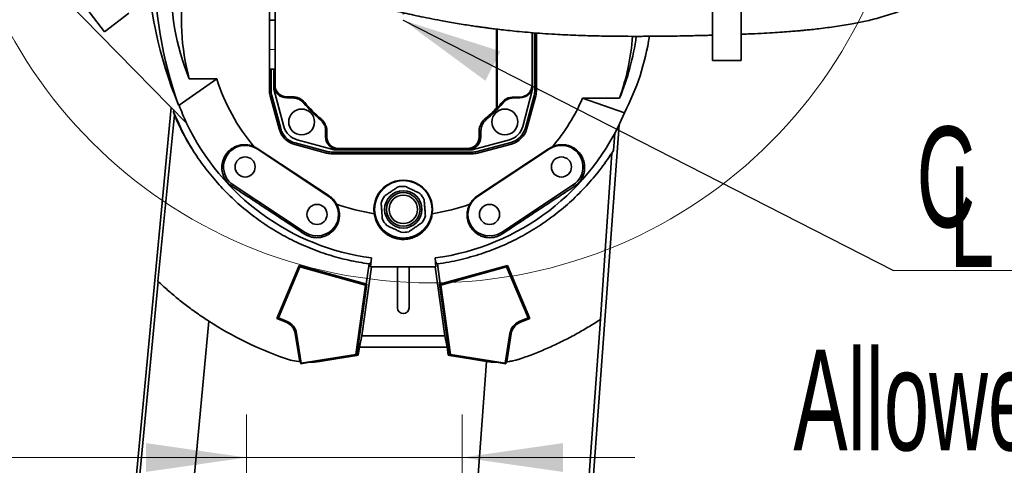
# Model space of a CAD drawing. Header units: millimetres. Extents: x 0 to 12429, y 0 to 8400.
# Tile 23 of 133: x 2187 to 2872, y 4745 to 5055. Entities that reach past the tile are written whole.
import ezdxf

# ---------------------------------------------------------------- set-up
doc = ezdxf.new("R2010")
doc.units = ezdxf.units.MM
doc.header["$LTSCALE"] = 20
doc.header["$PDSIZE"] = -1
doc.styles.add('SLDTEXTSTYLE0', font='TXT', dxfattribs={"width": 0.605})
doc.dimstyles.new('SLDDIMSTYLE2', dxfattribs={"dimtxt": 70, "dimasz": 70, "dimexe": 0, "dimexo": 0.0625, "dimgap": 17.5, "dimtad": 1, "dimdec": 1, "dimrnd": 1e-09, "dimzin": 12, "dimdsep": 46, "dimtxsty": 'SLDTEXTSTYLE0', "dimsah": 1, "dimcen": 0.09, "dimadec": 0, "dimazin": 3, "dimtfac": 1, "dimtmove": 0, "dimatfit": 0, "dimfxl": 1, "dimfrac": 2, "dimtolj": 1, "dimtzin": 12, "dimarcsym": 0})
doc.dimstyles.new('SLDDIMSTYLE3', dxfattribs={"dimtxt": 70, "dimasz": 70, "dimexe": 0, "dimexo": 0.0625, "dimgap": 17.5, "dimtad": 1, "dimdec": 1, "dimrnd": 1e-09, "dimzin": 12, "dimdsep": 46, "dimtxsty": 'SLDTEXTSTYLE0', "dimsah": 1, "dimcen": 0.09, "dimadec": 0, "dimazin": 3, "dimtfac": 1, "dimtofl": 0, "dimtmove": 0, "dimatfit": 3, "dimfxl": 1, "dimfrac": 2, "dimtolj": 1, "dimtzin": 12, "dimarcsym": 0})
doc.dimstyles.new('SLDDIMSTYLE5', dxfattribs={"dimtxt": 0.18, "dimasz": 70, "dimexe": 0, "dimexo": 0.0625, "dimgap": 0, "dimtad": 0, "dimtih": 1, "dimtoh": 1, "dimdec": 0, "dimrnd": 1e-09, "dimzin": 0, "dimdsep": 46, "dimtxsty": 'Standard', "dimsah": 1, "dimcen": 0.09, "dimadec": 0, "dimazin": 0, "dimtfac": 70, "dimtdec": 0, "dimtofl": 0, "dimtmove": 0, "dimatfit": 3, "dimfxl": 1, "dimfrac": 2, "dimtolj": 1, "dimtzin": 0, "dimarcsym": 0})

# ---------------------------------------------------------------- blocks, each defined once
blk = doc.blocks.new('_D_43')
at = {"color": 7, "linetype": 'Continuous', "lineweight": 0}
for p, q in [((1800.93, 5537.01), (1800.93, 5716.49)), ((2453.43, 5058.58), (2453.43, 5716.49)), ((2453.43, 5686.49), (1800.93, 5686.49))]:
    blk.add_line(p, q, dxfattribs=at)
at = {"color": 7, "linetype": 'Continuous', "lineweight": 18}
for points in [[(1800.93, 5686.49), (1870.93, 5676.49), (1870.93, 5696.49)], [(2453.43, 5686.49), (2383.43, 5696.49), (2383.43, 5676.49)]]:
    blk.add_solid(points, dxfattribs=at)
at = {"color": 7, "linetype": 'Continuous', "lineweight": 18, "insert": (2006.86, 5776.72), "char_height": 70, "attachment_point": 1, "style": 'SLDTEXTSTYLE0'}
blk.add_mtext('652,5', dxfattribs=at)
blk = doc.blocks.new('_D_45')
at = {"color": 7, "linetype": 'Continuous', "lineweight": 0}
for p, q in [((2344.43, 4323.58), (2344.43, 4780.53)), ((2494.43, 4323.58), (2494.43, 4780.53)), ((2344.43, 4750.53), (1943.84, 4750.53)), ((2344.43, 4750.53), (2494.43, 4750.53)), ((2494.43, 4750.53), (2614.43, 4750.53))]:
    blk.add_line(p, q, dxfattribs=at)
at = {"color": 7, "linetype": 'Continuous', "lineweight": 18}
for centre, start, end in [((2063.95, 4804.24), 153.43495, 206.56505), ((2009.51, 4804.24), 333.43495, 26.56505)]:
    blk.add_arc(centre, 120.11, start, end, dxfattribs=at)
for points in [[(2344.43, 4750.53), (2274.43, 4760.53), (2274.43, 4740.53)], [(2494.43, 4750.53), (2564.43, 4740.53), (2564.43, 4760.53)]]:
    blk.add_solid(points, dxfattribs=at)
at = {"color": 7, "linetype": 'Continuous', "lineweight": 18, "insert": (1956.52, 4840.76), "char_height": 70, "attachment_point": 1, "style": 'SLDTEXTSTYLE0'}
blk.add_mtext('150', dxfattribs=at)
blk = doc.blocks.new('SW_NOTE_0_10')
at = {"color": 0, "linetype": 'Continuous', "lineweight": 0, "insert": (1.46, 452.15), "char_height": 70, "attachment_point": 1, "style": 'SLDTEXTSTYLE0'}
blk.add_mtext('Allowed positions for', dxfattribs=at)
blk = doc.blocks.new('SW_SYMBOL_MOD_CL')
at = {"color": 0, "linetype": 'Continuous', "lineweight": 0, "char_height": 15515, "attachment_point": 5, "style": 'SLDTEXTSTYLE0'}
for s, insert in [('C', (8000, 12000)), ('L', (12000, 6000))]:
    blk.add_mtext(s, dxfattribs=dict(at, insert=insert))
blk = doc.blocks.new('SW_NOTE_0_11')
at = {"color": 0, "linetype": 'Continuous', "lineweight": 0}
for p, q in [((0, 0), (331.11, 0)), ((331.11, 0), (0, 0)), ((0, 0), (331.11, 0)), ((331.11, 0), (0, 0)), ((0, 0), (331.11, 0)), ((331.11, 0), (0, 0))]:
    blk.add_line(p, q, dxfattribs=at)
at = {"color": 0, "linetype": 'Continuous', "lineweight": 0, "xscale": 0.004511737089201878, "yscale": 0.004511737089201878, "zscale": 0.004511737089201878}
blk.add_blockref('SW_SYMBOL_MOD_CL', (0.34, 10.46), dxfattribs=at)
at = {"color": 0, "linetype": 'Continuous', "lineweight": 0, "insert": (117.4, 90.58), "char_height": 70, "attachment_point": 1, "style": 'SLDTEXTSTYLE0'}
blk.add_mtext('Axis 3', dxfattribs=at)

msp = doc.modelspace()

# ---------------------------------------------------------------- linework, layer by layer
at = {"color": 7, "linetype": 'Continuous', "lineweight": 35}
for p, q in [((2360.347213, 5006.054561), (2360.347213, 5092.075696)), ((2364.22976, 5009.382707), (2364.22976, 5090.213968)), ((2668.426827, 5094.579774), (2668.426827, 5026.579774)), ((2688.426827, 5026.579774), (2688.426827, 5094.579774)), ((2302.735134, 4983.117997), (2218.661056, 5068.6724)), ((2360.426827, 5054.579774), (2360.426827, 5074.801229)), ((2245.612214, 5046.637073), (2232.698434, 5063.466639)), ((2262.44178, 5059.550853), (2245.612214, 5046.637073)), ((2360.426827, 5054.579774), (2364.22324, 5054.579774)), ((2360.426827, 5034.358318), (2360.426827, 5054.579774)), ((2518.22976, 5048.423583), (2518.22976, 4993.582707)), ((2518.623894, 5048.37648), (2518.623894, 4993.70729)), ((2518.676259, 5048.370221), (2518.676259, 4993.686648)), ((2543.102623, 5045.929676), (2543.102623, 5009.902607)), ((2543.426827, 5009.579774), (2543.426827, 5045.905027)), ((2544.927951, 5006.054561), (2544.927951, 5045.790899)), ((2546.080922, 5045.70324), (2546.080922, 5006.054561)), ((2360.426827, 5020.579774), (2360.426827, 5034.358318)), ((2360.426827, 5020.579774), (2363.775928, 5020.579774)), ((2361.500184, 5020.579774), (2361.500184, 5006.054561)), ((2363.426827, 5020.579774), (2363.426827, 5009.579774)), ((2668.426827, 5026.579774), (2688.426827, 5026.579774)), ((2297.433968, 4995.579774), (2323.644382, 5013.928611)), ((2304.570385, 5013.928611), (2323.644382, 5013.928611)), ((2363.426827, 5009.579774), (2363.426827, 5009.578403)), ((2363.426827, 5009.578403), (2363.426827, 5006.579774)), ((2543.426827, 5009.578403), (2543.426827, 5009.579774)), ((2543.426827, 5006.579774), (2543.426827, 5009.578403)), ((2367.038881, 4979.057834), (2360.870826, 5002.077326)), ((2361.984511, 5002.375737), (2368.152565, 4979.356245)), ((2363.426827, 5006.579774), (2370.359891, 4980.705226)), ((2376.392269, 5001.382707), (2372.22976, 5001.382707)), ((2372.425456, 5000.579774), (2372.426827, 5000.579774)), ((2372.426827, 5000.579774), (2376.589336, 5000.579774)), ((2376.59005, 5000.579774), (2376.589336, 5000.579774)), ((2533.944132, 5001.06384), (2530.004147, 5001.132612)), ((2530.264318, 5000.579774), (2530.263604, 5000.579774)), ((2530.264318, 5000.579774), (2534.426827, 5000.579774)), ((2534.426827, 5000.579774), (2534.428198, 5000.579774)), ((2536.493763, 4980.705226), (2543.426827, 5006.579774)), ((2538.365493, 4979.691841), (2544.443625, 5002.375737)), ((2545.557309, 5002.077326), (2539.479178, 4979.39343)), ((2603.831904, 5000.493894), (2578.209509, 5000.493894)), ((2607.23624, 4990.101589), (2578.209509, 5000.493894)), ((2292.021297, 4994.020476), (2259.696566, 4651.579774)), ((2297.187276, 4995.579774), (2297.433968, 4995.579774)), ((2384.272674, 4996.980267), (2384.273085, 4996.979774)), ((2518.22976, 4993.582707), (2517.678036, 4993.003396)), ((2518.676259, 4993.686648), (2518.623894, 4993.70729)), ((2522.580569, 4996.979774), (2522.58098, 4996.980267)), ((2294.242114, 4988.762802), (2282.813966, 4873.025512)), ((2293.77036, 4992.240617), (2293.640214, 4990.922579)), ((2293.640214, 4990.922579), (2294.242114, 4988.762802)), ((2395.826827, 4985.426032), (2395.827321, 4985.425621)), ((2511.026334, 4985.425621), (2511.026827, 4985.426032)), ((2552.631545, 4286.99746), (2603.516779, 4981.862662)), ((2399.426827, 4977.742283), (2399.426827, 4977.742996)), ((2399.426827, 4977.742283), (2399.426827, 4973.579774)), ((2399.426827, 4973.579774), (2399.426827, 4973.578403)), ((2400.22976, 4973.382707), (2400.22976, 4977.545216)), ((2506.22976, 4977.545216), (2506.22976, 4973.382707)), ((2506.623894, 4974.381336), (2506.623894, 4978.120116)), ((2507.426827, 4977.742996), (2507.426827, 4977.742283)), ((2507.426827, 4973.579774), (2507.426827, 4977.742283)), ((2507.426827, 4973.578403), (2507.426827, 4973.579774)), ((2599.723824, 4964.129849), (2600.519812, 4975.97681)), ((2400.130352, 4962.236532), (2377.904888, 4968.191827)), ((2378.203298, 4969.305512), (2400.428763, 4963.350217)), ((2379.552279, 4971.512838), (2405.426827, 4964.579774)), ((2501.426827, 4964.579774), (2527.301375, 4971.512838)), ((2504.836835, 4963.350217), (2528.31476, 4969.641108)), ((2528.613171, 4968.527423), (2505.135246, 4962.236532)), ((2351.68946, 4965.098915), (2401.68946, 4932.098915)), ((2401.891539, 4932.405095), (2351.891539, 4965.405095)), ((2404.107586, 4962.86589), (2501.158011, 4962.86589)), ((2501.158011, 4961.712919), (2404.107586, 4961.712919)), ((2405.426827, 4964.579774), (2408.425456, 4964.579774)), ((2498.22976, 4965.382707), (2408.22976, 4965.382707)), ((2408.425456, 4964.579774), (2408.426827, 4964.579774)), ((2408.426827, 4964.579774), (2498.426827, 4964.579774)), ((2498.426827, 4964.579774), (2498.428198, 4964.579774)), ((2498.428198, 4964.579774), (2501.426827, 4964.579774)), ((2554.962115, 4965.405095), (2504.962115, 4932.405095)), ((2555.164194, 4965.098915), (2505.164194, 4932.098915)), ((2590.698842, 4846.668513), (2598.461184, 4962.198081)), ((2598.461184, 4962.198081), (2599.723824, 4964.129849)), ((2385.164194, 4907.060632), (2335.164194, 4940.060632)), ((2521.68946, 4907.060632), (2571.68946, 4940.060632)), ((2381.027633, 4884.094786), (2365.398388, 4847.274592)), ((2381.532101, 4883.048916), (2381.027633, 4884.094786)), ((2428.194763, 4871.014183), (2381.027633, 4884.094786)), ((2429.615271, 4885.151751), (2427.649613, 4871.165367)), ((2430.747337, 4883.198685), (2431.278744, 4889.279337)), ((2475.57491, 4889.279337), (2476.106317, 4883.198685)), ((2479.204041, 4871.165367), (2477.238383, 4885.151749)), ((2478.658891, 4871.014183), (2525.826021, 4884.094786)), ((2525.321553, 4883.048916), (2525.826021, 4884.094786)), ((2525.826021, 4884.094786), (2541.455266, 4847.274592)), ((2381.532101, 4883.048916), (2366.543122, 4847.737095)), ((2427.223687, 4870.377518), (2381.532101, 4883.048916)), ((2424.561038, 4835.06539), (2431.325493, 4883.196989)), ((2449.426827, 4854.579774), (2449.426827, 4883.158211)), ((2457.426827, 4854.579774), (2457.426827, 4883.158158)), ((2475.528162, 4883.196985), (2482.292616, 4835.06539)), ((2479.629968, 4870.377518), (2525.321553, 4883.048916)), ((2525.321553, 4883.048916), (2540.310532, 4847.737095)), ((2215.934163, 4170.129675), (2282.835993, 4873.004814)), ((2282.813966, 4873.025512), (2282.835993, 4873.004814)), ((2420.461491, 4822.261994), (2427.223687, 4870.377518)), ((2421.236108, 4821.50078), (2428.194763, 4871.014183)), ((2427.223687, 4870.377518), (2428.194763, 4871.014183)), ((2479.629968, 4870.377518), (2478.658891, 4871.014183)), ((2485.617546, 4821.50078), (2478.658891, 4871.014183)), ((2486.392163, 4822.261994), (2479.629968, 4870.377518)), ((2318.165783, 4845.354659), (2254.342683, 4169.227547)), ((2366.543122, 4847.737095), (2365.398388, 4847.274592)), ((2365.398388, 4847.274592), (2372.364245, 4844.317761)), ((2366.543122, 4847.737095), (2372.70536, 4845.121379)), ((2540.310532, 4847.737095), (2534.148294, 4845.121379)), ((2541.455266, 4847.274592), (2534.48941, 4844.317761)), ((2540.310532, 4847.737095), (2541.455266, 4847.274592)), ((2550.474464, 4291.314018), (2590.52695, 4846.555124)), ((2590.52695, 4846.555124), (2590.698842, 4846.668513)), ((2378.333817, 4836.677057), (2381.438968, 4817.071902)), ((2379.196088, 4836.813627), (2382.454275, 4816.242242)), ((2527.657566, 4836.813627), (2524.399379, 4816.242242)), ((2528.519837, 4836.677057), (2525.414686, 4817.071902)), ((2422.936565, 4827.253666), (2424.561038, 4835.06539)), ((2482.292616, 4835.06539), (2424.561038, 4835.06539)), ((2483.917089, 4827.253666), (2482.292616, 4835.06539)), ((2382.454275, 4816.242242), (2420.461491, 4822.261994)), ((2420.461491, 4822.261994), (2421.236108, 4821.50078)), ((2422.936565, 4827.253666), (2422.161736, 4821.610831)), ((2422.936565, 4827.253666), (2483.917089, 4827.253666)), ((2484.691918, 4821.610831), (2483.917089, 4827.253666)), ((2486.392163, 4822.261994), (2485.617546, 4821.50078)), ((2524.399379, 4816.242242), (2486.392163, 4822.261994)), ((2382.118175, 4815.77964), (2381.918547, 4817.017123)), ((2388.115414, 4816.726732), (2382.118175, 4815.77964)), ((2382.454275, 4816.242242), (2382.118175, 4815.77964)), ((2393.292673, 4817.074974), (2421.236108, 4821.50078)), ((2422.161736, 4821.610831), (2395.174675, 4817.336501)), ((2420.656816, 4821.409029), (2420.651562, 4821.371643)), ((2511.259117, 4817.403001), (2484.691918, 4821.610831)), ((2511.095627, 4817.465448), (2485.617546, 4821.50078)), ((2486.202092, 4821.371643), (2486.196838, 4821.409029)), ((2486.727222, 4482.406801), (2511.259117, 4817.403001)), ((2511.678979, 4817.336501), (2511.259117, 4817.403001)), ((2512.806621, 4817.194453), (2511.853764, 4817.345371)), ((2524.87982, 4815.580973), (2518.103835, 4816.740433)), ((2524.399379, 4816.242242), (2524.87982, 4815.580973)), ((2525.11648, 4817.037262), (2524.87982, 4815.580973))]:
    msp.add_line(p, q, dxfattribs=at)
at = {"color": 8, "linetype": 'Continuous', "lineweight": 18}
for p, q in [((2360.426827, 5034.358318), (2364.107709, 5034.358318)), ((2363.426827, 5009.578403), (2364.22976, 5010.381336)), ((2543.102623, 5009.902607), (2543.426827, 5009.578403)), ((2360.347213, 5006.054561), (2361.500184, 5006.054561)), ((2360.870826, 5002.077326), (2361.984511, 5002.375737)), ((2373.228389, 5001.382707), (2372.425456, 5000.579774)), ((2534.428198, 5000.579774), (2533.944132, 5001.06384)), ((2545.557309, 5002.077326), (2544.443625, 5002.375737)), ((2546.080922, 5006.054561), (2544.927951, 5006.054561)), ((2367.038881, 4979.057834), (2368.152565, 4979.356245)), ((2539.479178, 4979.39343), (2538.365493, 4979.691841)), ((2399.426827, 4973.578403), (2400.22976, 4974.381336)), ((2506.623894, 4974.381336), (2507.426827, 4973.578403)), ((2377.904888, 4968.191827), (2378.203298, 4969.305512)), ((2528.613171, 4968.527423), (2528.31476, 4969.641108)), ((2351.68946, 4965.098915), (2351.891539, 4965.405095)), ((2400.130352, 4962.236532), (2400.428763, 4963.350217)), ((2404.107586, 4961.712919), (2404.107586, 4962.86589)), ((2409.228389, 4965.382707), (2408.425456, 4964.579774)), ((2498.428198, 4964.579774), (2497.625265, 4965.382707)), ((2501.158011, 4961.712919), (2501.158011, 4962.86589)), ((2505.135246, 4962.236532), (2504.836835, 4963.350217)), ((2555.164194, 4965.098915), (2554.962115, 4965.405095)), ((2335.164194, 4940.060632), (2334.457719, 4938.990215)), ((2571.68946, 4940.060632), (2572.395935, 4938.990215)), ((2401.68946, 4932.098915), (2401.891539, 4932.405095)), ((2505.164194, 4932.098915), (2504.962115, 4932.405095)), ((2385.164194, 4907.060632), (2384.493577, 4906.044546)), ((2521.68946, 4907.060632), (2522.360077, 4906.044546)), ((2372.70536, 4845.121379), (2372.364245, 4844.317761)), ((2534.148294, 4845.121379), (2534.48941, 4844.317761)), ((2379.196088, 4836.813627), (2378.333817, 4836.677057)), ((2527.657566, 4836.813627), (2528.519837, 4836.677057))]:
    msp.add_line(p, q, dxfattribs=at)
at = {"color": 8, "linetype": 'Continuous', "lineweight": 18, "flags": 128}
for points in [[(2376.59005, 5000.579774), (2376.77872, 5000.981969), (2376.96717, 5001.382707)], [(2530.004147, 5001.132612), (2530.113582, 5000.899661), (2530.263604, 5000.579774)], [(2384.673969, 4997.754064), (2384.499271, 4997.417749), (2384.272674, 4996.980267)], [(2522.58098, 4996.980267), (2522.406788, 4997.316698), (2522.237046, 4997.643729)], [(2395.827321, 4985.425621), (2396.163751, 4985.599813), (2396.601117, 4985.826915)], [(2510.252537, 4985.826915), (2510.588852, 4985.652218), (2511.026334, 4985.425621)], [(2400.22976, 4978.120116), (2399.829022, 4977.931667), (2399.426827, 4977.742996)], [(2507.426827, 4977.742996), (2507.024632, 4977.931667), (2506.623894, 4978.120116)]]:
    msp.add_lwpolyline(points, dxfattribs=at)
at = {"color": 7, "linetype": 'Continuous', "lineweight": 18}
msp.add_circle((2472.871416, 5205.914591), 333.920663, dxfattribs=at)
at = {"color": 7, "linetype": 'Continuous', "lineweight": 35}
for centre, radius in [((2382.716149, 4983.869095), 9), ((2524.137505, 4983.869095), 9), ((2343.426827, 4952.579774), 7), ((2563.426827, 4952.579774), 7), ((2453.426827, 4923.079774), 20), ((2453.426827, 4923.079774), 13), ((2453.426827, 4923.079774), 11.640616), ((2453.426827, 4923.079774), 9.875), ((2393.426827, 4919.579774), 7), ((2513.426827, 4919.579774), 7)]:
    msp.add_circle(centre, radius, dxfattribs=at)
for centre, radius, start, end in [((2559.86532, 5105.055574), 284.578119, 180.940429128, 202.624811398), ((2453.426827, 5054.579774), 154.307347, 170.497678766, 195.274445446), ((2453.426827, 5054.579774), 159.834194, 340.221342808, 355.988862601), ((2453.426827, 5054.579774), 136, 197.391883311, 220.309136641), ((2372.426827, 5009.579774), 9, 180.008726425, 269.991273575), ((2372.22976, 5009.382707), 8, 180, 270), ((2534.426827, 5009.579774), 9, 270.008726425, 359.991273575), ((2375.714068, 5006.054561), 15.366854, 180, 195), ((2375.714068, 5006.054561), 14.213883, 180, 195), ((2376.392269, 4990.382707), 11, 39.7918195, 90), ((2530.714068, 5006.054561), 14.213883, 345, 0), ((2530.714068, 5006.054561), 15.366854, 345, 0), ((2453.426827, 5054.579774), 136, 319.690863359, 336.566133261), ((2453.426827, 5054.579774), 166.777612, 200.717742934, 205.371479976), ((2453.426827, 5054.579774), 90, 219.7918195, 230.2081805), ((2453.22976, 5054.382707), 89, 219.7918195, 230.2081805), ((2453.22976, 5054.382707), 89, 309.7918195, 316.397181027), ((2453.426827, 5054.579774), 89.197067, 309.57446054, 316.964655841), ((2453.426827, 5054.579774), 90, 309.7918195, 320.2081805), ((2453.426827, 5054.579774), 166.777612, 277.631429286, 337.256163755), ((2453.426827, 5054.579774), 166.777612, 205.371479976, 262.368570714), ((2381.882122, 4983.035069), 14.213883, 195, 255), ((2382.916927, 4984.069873), 13, 195, 255), ((2389.22976, 4977.545216), 11, 0, 50.2081805), ((2517.22976, 4977.545216), 11, 129.7918195, 180), ((2523.936727, 4984.069873), 13, 285, 345), ((2524.635936, 4983.370665), 14.213883, 285, 345), ((2524.635936, 4983.370665), 15.366854, 285, 345), ((2381.882122, 4983.035069), 15.366854, 195, 255), ((2408.426827, 4973.579774), 9, 180.008726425, 269.991273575), ((2408.22976, 4973.382707), 8, 180, 270), ((2498.22976, 4973.382707), 8, 270, 0), ((2498.426827, 4973.579774), 9, 270.008726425, 359.991273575), ((2343.426827, 4952.579774), 15, 56.575188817, 236.575188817), ((2343.426827, 4952.579774), 15.366854, 56.575188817, 65.83307421), ((2563.426827, 4952.579774), 15.366854, 114.16692579, 123.424811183), ((2563.426827, 4952.579774), 15, 303.424811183, 123.424811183), ((2404.107586, 4977.079774), 15.366854, 255, 270), ((2404.107586, 4977.079774), 14.213883, 255, 270), ((2501.158011, 4977.079774), 14.213883, 270, 285), ((2501.158011, 4977.079774), 15.366854, 270, 285), ((2453.426827, 4923.079774), 20.366854, 351.530252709, 188.469747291), ((2453.426827, 4923.079774), 16, 84.837413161, 104.109143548), ((2393.426827, 4919.579774), 15, 236.575188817, 56.575188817), ((2393.426827, 4919.579774), 15.366854, 27.777397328, 56.575188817), ((2453.426827, 4923.079774), 16, 144.837413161, 164.109143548), ((2453.426827, 4923.079774), 16, 24.837413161, 44.109143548), ((2513.426827, 4919.579774), 15, 123.424811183, 303.424811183), ((2513.426827, 4919.579774), 15.366854, 123.424811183, 152.222602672), ((2453.426827, 5054.579774), 136, 250.049663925, 261.481832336), ((2453.426827, 5054.579774), 136, 278.518167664, 289.950336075), ((2453.426827, 4923.079774), 16, 324.837413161, 344.109143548), ((2453.426827, 4923.079774), 16, 204.837413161, 224.109143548), ((2453.426827, 4923.079774), 16, 264.837413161, 284.109143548), ((2453.426827, 4854.579774), 4, 180, 0), ((2453.426827, 5054.579774), 249.139917, 237.117909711, 250.622163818), ((2368.456933, 4835.112713), 10, 9, 67), ((2368.456933, 4835.112713), 10.873019, 9, 67), ((2538.396721, 4835.112713), 10.873019, 113, 171), ((2538.396721, 4835.112713), 10, 113, 171), ((2387.352951, 4866.720918), 50, 250.622163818, 263.760305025), ((2387.352951, 4866.720918), 50, 270.87375212, 279)]:
    msp.add_arc(centre, radius, start, end, dxfattribs=at)
for centre, major_axis, ratio, start_param, end_param in [((2559.86532, 5090.676358), (0, 279.689067), 0.9986775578, 1.553327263, 1.9177219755), ((2453.426827, 5077.053841), (0, 163.010357), 0.9904504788, 1.5150039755, 1.9684397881), ((2453.426827, 5064.481363), (0, 163.704447), 0.9981691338, 4.310810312, 4.5832770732), ((2453.426827, 5070.38014), (0, 174.064732), 0.9958716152, 4.2330424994, 4.5568978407), ((2533.941341, 5010.065259), (8.464721, -3.593061), 0.9751955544, 5.1051642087, 6.675655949), ((2454.96527, 5054.579774), (88.137353, 0), 0.9998476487, 5.5203217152, 5.5807339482), ((2497.622523, 4974.384078), (6.3659, -6.3659), 0.9996954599, 0.2683520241, 0.7852458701)]:
    msp.add_ellipse(centre, major_axis=major_axis, ratio=ratio, start_param=start_param, end_param=end_param, dxfattribs=at)
for points, knots in [([(2688.427087, 5044.843069), (2690.084067, 5044.906912), (2694.749585, 5045.086673), (2702.06025, 5045.436544), (2709.993777, 5045.876854), (2716.851346, 5046.325836), (2722.54414, 5046.752381), (2727.118171, 5047.134478), (2730.624741, 5047.452525), (2733.261431, 5047.706666), (2735.425101, 5047.924398), (2738.40765, 5048.235625), (2742.810552, 5048.724904), (2748.407415, 5049.409568), (2754.25452, 5050.202714), (2759.950477, 5051.06372), (2765.306518, 5051.975828), (2770.258393, 5052.924606), (2775.038385, 5053.941492), (2780.185614, 5055.161639), (2785.809226, 5056.663445), (2791.828301, 5058.489732), (2798.541582, 5060.814897), (2805.543181, 5063.657227), (2812.43027, 5066.997417), (2818.611821, 5070.547317), (2823.923883, 5074.14008), (2828.581802, 5077.80805), (2832.599093, 5081.453777), (2836.215024, 5085.256214), (2839.301927, 5089.030818), (2841.657316, 5092.345974), (2843.592531, 5095.382615), (2845.418636, 5098.554837), (2847.355897, 5102.388482), (2849.149625, 5106.548925), (2850.626843, 5110.622144), (2851.769231, 5114.370173), (2852.784698, 5118.354429), (2853.66051, 5122.73369), (2854.358267, 5127.740002), (2854.782988, 5133.134329), (2854.861243, 5139.072808), (2854.502359, 5145.199082), (2853.735153, 5151.023465), (2852.717231, 5156.126318), (2851.53114, 5160.675834), (2850.157055, 5164.969021), (2848.548066, 5169.180355), (2846.614625, 5173.513164), (2844.237553, 5178.11177), (2841.319566, 5182.959656), (2838.123119, 5187.54981), (2835.055776, 5191.443986), (2831.93447, 5195.048931), (2828.390129, 5198.77828), (2823.932446, 5202.992747), (2818.575701, 5207.514715), (2813.23307, 5211.517416), (2808.161362, 5214.97092), (2803.618571, 5217.846983), (2798.665179, 5220.757623), (2793.325261, 5223.665513), (2787.863301, 5226.42067), (2782.613573, 5228.886152), (2777.688623, 5231.060376), (2773.243577, 5232.915933), (2769.397641, 5234.44506), (2765.979451, 5235.754566), (2762.872675, 5236.90466), (2760.102444, 5237.896558), (2757.643017, 5238.75582), (2755.069344, 5239.635055), (2751.609094, 5240.783045), (2747.166533, 5242.203445), (2741.643395, 5243.877658), (2737.294694, 5245.153292), (2734.768533, 5245.83478), (2734.426827, 5245.926963)], [0, 0, 0, 0, 0.0113375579, 0.0319228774, 0.0501932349, 0.0660936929, 0.0795841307, 0.0900485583, 0.0983334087, 0.1044235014, 0.1087897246, 0.113665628, 0.1255622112, 0.1401049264, 0.1538008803, 0.1679890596, 0.1818948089, 0.1935377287, 0.2051615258, 0.2181837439, 0.2330916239, 0.2490474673, 0.2659942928, 0.2876377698, 0.3078337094, 0.326617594, 0.3452290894, 0.360312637, 0.3753317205, 0.3900801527, 0.4040386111, 0.4161513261, 0.4244241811, 0.4348408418, 0.4475586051, 0.4613669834, 0.4738876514, 0.4850566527, 0.495421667, 0.5097630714, 0.5240489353, 0.5396452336, 0.5568727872, 0.5754808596, 0.5925703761, 0.6072319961, 0.6198367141, 0.6323283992, 0.645167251, 0.6575129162, 0.6717271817, 0.6877733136, 0.7035191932, 0.7166275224, 0.7271538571, 0.7411005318, 0.7569902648, 0.7749443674, 0.795132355, 0.807701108, 0.8210402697, 0.8351721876, 0.8501217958, 0.8655649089, 0.8796210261, 0.8919813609, 0.9042178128, 0.9140606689, 0.921480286, 0.930278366, 0.9376181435, 0.9423606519, 0.948755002, 0.9568921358, 0.9681555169, 0.9816859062, 0.9975227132, 1, 1, 1, 1]), ([(2351.465619, 5096.54638), (2352.314479, 5096.100677), (2355.734947, 5094.304725), (2362.010305, 5091.228032), (2370.57414, 5087.192609), (2380.009972, 5083.037548), (2390.411469, 5078.784049), (2400.368735, 5075.057536), (2409.340084, 5071.966571), (2416.756099, 5069.580989), (2423.510853, 5067.539735), (2429.565736, 5065.80888), (2434.941979, 5064.345099), (2439.953217, 5063.037181), (2445.222251, 5061.715874), (2451.090745, 5060.309233), (2457.544661, 5058.838863), (2464.332209, 5057.37205), (2471.635278, 5055.879261), (2478.34697, 5054.590256), (2484.432993, 5053.484663), (2489.667046, 5052.576352), (2494.871221, 5051.717955), (2499.6058, 5050.976569), (2503.443057, 5050.40292), (2506.259221, 5049.997406), (2508.428033, 5049.693458), (2510.599976, 5049.395805), (2513.440944, 5049.018052), (2517.248868, 5048.534055), (2522.038096, 5047.961805), (2527.773024, 5047.329139), (2534.449949, 5046.662393), (2542.04924, 5045.991174), (2550.281616, 5045.366184), (2560.833149, 5044.695668), (2572.993359, 5044.113658), (2586.351865, 5043.697337), (2598.457023, 5043.479873), (2609.288532, 5043.395435), (2617.826596, 5043.393846), (2624.80735, 5043.424483), (2630.987517, 5043.470848), (2638.128649, 5043.549494), (2646.244187, 5043.669022), (2655.337818, 5043.844292), (2662.841225, 5044.011991), (2667.313597, 5044.143331), (2668.427516, 5044.176044)], [0, 0, 0, 0, 0.0087969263, 0.0354470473, 0.0641121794, 0.0956491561, 0.1300250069, 0.1672208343, 0.1932573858, 0.2172632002, 0.2389393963, 0.2583066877, 0.2753757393, 0.2903928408, 0.3061397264, 0.3255407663, 0.346128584, 0.3673141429, 0.3897681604, 0.4151233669, 0.4306594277, 0.4471359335, 0.4644074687, 0.47960052, 0.4915982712, 0.5003967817, 0.5059933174, 0.5119040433, 0.520776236, 0.5327034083, 0.5476896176, 0.5657406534, 0.5864604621, 0.6101550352, 0.6366800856, 0.6631288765, 0.708211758, 0.7493983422, 0.7866601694, 0.8199653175, 0.8492813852, 0.8653461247, 0.8842823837, 0.9061809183, 0.9310542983, 0.9589137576, 0.98976678, 1, 1, 1, 1]), ([(2384.272674, 4996.980267), (2383.812072, 4997.468118), (2382.582492, 4998.770438), (2379.95542, 5000.243063), (2377.71184, 5000.467537), (2376.59005, 5000.579774)], [0, 0, 0, 0, 0.2304674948, 0.6152338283, 1, 1, 1, 1]), ([(2522.237046, 4997.643729), (2522.640977, 4998.071531), (2523.45942, 4998.938342), (2525.031606, 4999.986793), (2526.907301, 5000.786054), (2528.650168, 5001.117887), (2529.691206, 5001.129209), (2530.004147, 5001.132612)], [0, 0, 0, 0, 0.1818493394, 0.3684621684, 0.6240835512, 0.8869976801, 1, 1, 1, 1]), ([(2530.263604, 5000.579774), (2529.593967, 5000.538078), (2527.806366, 5000.426772), (2524.99352, 4999.350656), (2523.38516, 4997.770396), (2522.58098, 4996.980267)], [0, 0, 0, 0, 0.2304674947, 0.6152338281, 1, 1, 1, 1]), ([(2293.640214, 4990.922579), (2295.53515, 4986.551605), (2299.32504, 4977.809611), (2303.757021, 4969.288592), (2306.419947, 4965.297904), (2306.437353, 4965.27182)], [0, 0, 0, 0, 0.4983579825, 0.9967211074, 1, 1, 1, 1]), ([(2429.615271, 4885.151751), (2424.898875, 4885.923507), (2415.433479, 4887.472353), (2401.42359, 4891.306608), (2387.604376, 4896.282566), (2374.297126, 4902.436081), (2361.643709, 4909.626487), (2349.658805, 4917.823222), (2338.27588, 4927.116125), (2327.749294, 4937.323749), (2318.186433, 4948.30077), (2309.591353, 4960.009745), (2301.930777, 4972.553105), (2297.030715, 4982.314608), (2294.653439, 4987.811679), (2294.242114, 4988.762802)], [0, 0, 0, 0, 0.0804101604, 0.1613762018, 0.2441023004, 0.3274398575, 0.4078640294, 0.4888452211, 0.5715904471, 0.6549442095, 0.7353920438, 0.816401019, 0.8991746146, 0.9825548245, 1, 1, 1, 1]), ([(2399.426827, 4977.742996), (2399.385131, 4978.412634), (2399.273825, 4980.200234), (2398.197709, 4983.01308), (2396.61745, 4984.621441), (2395.827321, 4985.425621)], [0, 0, 0, 0, 0.23046749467, 0.61523382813, 1, 1, 1, 1]), ([(2511.026334, 4985.425621), (2510.538483, 4984.965018), (2509.236163, 4983.735438), (2507.763538, 4981.108367), (2507.539064, 4978.864786), (2507.426827, 4977.742996)], [0, 0, 0, 0, 0.23046749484, 0.6152338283, 1, 1, 1, 1]), ([(2334.457719, 4938.990215), (2333.814778, 4939.449946), (2332.528964, 4940.36936), (2330.872838, 4942.101206), (2329.490327, 4944.041358), (2328.415592, 4946.155665), (2327.680224, 4948.38211), (2327.268595, 4950.712986), (2327.214965, 4953.08831), (2327.526622, 4955.537545), (2328.233503, 4957.942761), (2329.374184, 4960.331782), (2330.941138, 4962.542942), (2332.977858, 4964.56003), (2335.41623, 4966.211765), (2338.229535, 4967.424998), (2341.290891, 4968.076172), (2344.247561, 4968.115503), (2346.959443, 4967.646017), (2348.692721, 4967.065627), (2349.594084, 4966.656107), (2349.717963, 4966.599825)], [0, 0, 0, 0, 0.0463377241, 0.0926706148, 0.1389961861, 0.1853313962, 0.2320184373, 0.2787231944, 0.3287949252, 0.378888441, 0.4345758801, 0.4902852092, 0.5526852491, 0.615098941, 0.6830988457, 0.7510853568, 0.8200282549, 0.8889065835, 0.9403746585, 0.9918054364, 1, 1, 1, 1]), ([(2557.135692, 4966.599825), (2557.954647, 4966.93135), (2559.593231, 4967.594673), (2562.127095, 4968.046596), (2564.62513, 4968.114159), (2567.156564, 4967.784026), (2569.662282, 4967.026047), (2572.166449, 4965.777525), (2574.48045, 4964.041134), (2576.531076, 4961.799596), (2578.141761, 4959.140863), (2579.213519, 4956.198738), (2579.675143, 4953.096648), (2579.547089, 4950.086723), (2578.859266, 4947.223579), (2577.768571, 4944.703972), (2576.301644, 4942.495859), (2574.551348, 4940.546786), (2573.132292, 4939.521989), (2572.395935, 4938.990215)], [0, 0, 0, 0, 0.0533976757, 0.1068392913, 0.1599491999, 0.213085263, 0.2734114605, 0.3337539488, 0.4010711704, 0.4683806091, 0.537599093, 0.6067732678, 0.6712835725, 0.7357344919, 0.7919724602, 0.8481756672, 0.8974954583, 0.9468097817, 1, 1, 1, 1]), ([(2598.461184, 4962.198081), (2595.749548, 4958.241524), (2590.32626, 4950.328385), (2580.891906, 4939.256696), (2570.525351, 4928.870749), (2559.292965, 4919.422106), (2547.422926, 4911.035942), (2534.902507, 4903.657616), (2521.674462, 4897.308543), (2510.001392, 4892.885567), (2500.303395, 4889.916404), (2492.714144, 4887.968219), (2485.026295, 4886.337654), (2479.834354, 4885.547051), (2477.238383, 4885.151749)], [0, 0, 0, 0, 0.0971205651, 0.1942417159, 0.2941836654, 0.3941255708, 0.4912131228, 0.5883001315, 0.6882072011, 0.7881155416, 0.8408681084, 0.8936205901, 0.9468102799, 1, 1, 1, 1]), ([(2384.493577, 4906.044546), (2380.370571, 4908.788796), (2372.112138, 4914.285563), (2359.61056, 4922.539962), (2347.037477, 4930.795663), (2338.655152, 4936.255975), (2334.457719, 4938.990215)], [0, 0, 0, 0, 0.2481049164, 0.4969572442, 0.7481023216, 1, 1, 1, 1]), ([(2440.346489, 4932.294151), (2441.108537, 4932.817369), (2442.654894, 4933.87909), (2445.022205, 4935.504472), (2447.350849, 4937.103306), (2448.79457, 4938.094558), (2449.52651, 4938.597104)], [0, 0, 0, 0, 0.2547838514, 0.5170109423, 0.7551335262, 1, 1, 1, 1]), ([(2454.866543, 4939.014867), (2455.329817, 4938.793632), (2456.445694, 4938.260747), (2458.293049, 4937.378546), (2460.446024, 4936.350397), (2462.689433, 4935.279061), (2464.167292, 4934.573312), (2464.915071, 4934.216212)], [0, 0, 0, 0, 0.1424461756, 0.343107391, 0.5479262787, 0.771256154, 1, 1, 1, 1]), ([(2572.395935, 4938.990215), (2568.261056, 4936.29679), (2559.979605, 4930.902321), (2547.470261, 4922.689526), (2534.905271, 4914.394341), (2526.546168, 4908.830713), (2522.360077, 4906.044546)], [0, 0, 0, 0, 0.2481497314, 0.4970012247, 0.7481071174, 1, 1, 1, 1]), ([(2407.02288, 4926.741306), (2407.437466, 4925.885275), (2408.266964, 4924.172537), (2408.886332, 4921.473205), (2409.059784, 4918.774369), (2408.763651, 4916.017952), (2407.954933, 4913.272073), (2406.587107, 4910.590034), (2404.67922, 4908.166853), (2402.312397, 4906.137837), (2399.577819, 4904.618872), (2396.71237, 4903.682244), (2393.782922, 4903.324145), (2391.032124, 4903.469073), (2388.442089, 4904.079665), (2386.273159, 4904.944838), (2385.023501, 4905.717075), (2384.493577, 4906.044546)], [0, 0, 0, 0, 0.0674376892, 0.1349287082, 0.2020688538, 0.269228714, 0.3442254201, 0.4192160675, 0.4968793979, 0.5744959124, 0.6473701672, 0.7201775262, 0.7838886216, 0.8475580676, 0.9032746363, 0.9589831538, 1, 1, 1, 1]), ([(2438.906773, 4916.359057), (2438.834677, 4917.280619), (2438.688379, 4919.150664), (2438.464411, 4922.013507), (2438.244102, 4924.829588), (2438.107514, 4926.575514), (2438.038267, 4927.460665)], [0, 0, 0, 0, 0.2547838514, 0.5170109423, 0.7551335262, 1, 1, 1, 1]), ([(2467.946881, 4929.80049), (2468.018977, 4928.878928), (2468.165276, 4927.008883), (2468.389243, 4924.14604), (2468.609552, 4921.329959), (2468.74614, 4919.584033), (2468.815387, 4918.698882)], [0, 0, 0, 0, 0.2547838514, 0.5170109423, 0.7551335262, 1, 1, 1, 1]), ([(2522.360077, 4906.044546), (2521.682296, 4905.635002), (2520.326749, 4904.815921), (2518.085349, 4903.983737), (2515.769245, 4903.485908), (2513.413782, 4903.336987), (2511.085782, 4903.542432), (2508.775493, 4904.090581), (2506.560448, 4904.991968), (2504.414605, 4906.2722), (2502.469275, 4907.910475), (2500.719893, 4909.954789), (2499.317697, 4912.330395), (2498.305287, 4915.058749), (2497.806523, 4918.007808), (2497.890858, 4921.033161), (2498.513587, 4923.994984), (2499.391849, 4925.826151), (2499.830774, 4926.741306)], [0, 0, 0, 0, 0.0520706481, 0.1041401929, 0.1561645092, 0.2082029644, 0.2612238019, 0.3142660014, 0.3718254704, 0.4294098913, 0.4937315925, 0.5580766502, 0.6298917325, 0.7017168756, 0.778868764, 0.8559926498, 0.9280300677, 1, 1, 1, 1]), ([(2473.571556, 4920.079997), (2473.46797, 4919.391077), (2473.172393, 4917.42527), (2472.09062, 4914.207438), (2470.135981, 4910.750598), (2467.516372, 4907.721309), (2464.543312, 4905.384573), (2461.232148, 4903.658235), (2457.447885, 4902.46409), (2453.583269, 4902.082745), (2449.91087, 4902.435466), (2446.883554, 4903.209717), (2444.02193, 4904.432806), (2441.405984, 4906.054163), (2439.05724, 4908.059614), (2436.997531, 4910.442405), (2435.310567, 4913.172477), (2433.925126, 4916.415153), (2433.511222, 4918.774137), (2433.282098, 4920.079997)], [0, 0, 0, 0, 0.0382462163, 0.1091341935, 0.1824469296, 0.2473512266, 0.3146998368, 0.371482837, 0.4303316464, 0.5059911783, 0.5555647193, 0.6066416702, 0.6561993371, 0.7070858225, 0.7588731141, 0.8119041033, 0.8690318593, 0.9275001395, 1, 1, 1, 1]), ([(2451.987111, 4907.14468), (2451.256245, 4907.493703), (2449.778892, 4908.199211), (2447.550151, 4909.263542), (2445.379982, 4910.299902), (2443.531723, 4911.182535), (2442.401853, 4911.722102), (2441.938583, 4911.943335)], [0, 0, 0, 0, 0.2236453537, 0.4520710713, 0.6525874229, 0.8575535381, 1, 1, 1, 1]), ([(2466.507165, 4913.865396), (2465.745117, 4913.342178), (2464.19876, 4912.280458), (2461.831449, 4910.655075), (2459.502805, 4909.056241), (2458.059084, 4908.06499), (2457.327144, 4907.562444)], [0, 0, 0, 0, 0.2547838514, 0.5170109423, 0.7551335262, 1, 1, 1, 1]), ([(2431.03469, 4886.486738), (2430.980079, 4886.434984), (2430.506397, 4885.98608), (2430.033578, 4885.543397), (2429.615271, 4885.151751)], [0, 0, 0, 0, 0.1152911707, 1, 1, 1, 1]), ([(2475.818919, 4886.487247), (2475.873523, 4886.435483), (2476.347219, 4885.986414), (2476.820053, 4885.543557), (2477.238383, 4885.151749)], [0, 0, 0, 0, 0.1152717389, 1, 1, 1, 1]), ([(2476.106317, 4883.198685), (2472.34348, 4883.186055), (2464.81264, 4883.160778), (2453.474297, 4883.151036), (2442.109494, 4883.160591), (2434.536493, 4883.185981), (2430.747337, 4883.198685)], [0, 0, 0, 0, 0.249131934, 0.4986058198, 0.7491271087, 1, 1, 1, 1]), ([(2282.835993, 4873.004814), (2285.04035, 4870.976612), (2289.428758, 4866.938889), (2296.326337, 4861.148062), (2303.453528, 4855.570123), (2310.72214, 4850.276054), (2315.72362, 4846.969306), (2318.165783, 4845.354659)], [0, 0, 0, 0, 0.2020993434, 0.4023370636, 0.604601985, 0.8069318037, 1, 1, 1, 1]), ([(2590.52695, 4846.555124), (2587.63884, 4844.700528), (2581.947981, 4841.046149), (2573.178312, 4836.036817), (2564.237782, 4831.359862), (2555.058218, 4827.040916), (2545.664477, 4823.048346), (2539.274351, 4820.715626), (2536.090515, 4819.553364)], [0, 0, 0, 0, 0.1705100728, 0.3359805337, 0.5000248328, 0.6686648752, 0.8349145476, 1, 1, 1, 1]), ([(2518.103835, 4816.740434), (2517.012146, 4816.788776), (2514.866957, 4816.88377), (2512.728952, 4817.187392), (2511.678979, 4817.336501)], [0, 0, 0, 0, 0.5089010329, 1, 1, 1, 1]), ([(2536.090515, 4819.553364), (2535.257771, 4819.274468), (2533.734784, 4818.764401), (2531.551861, 4818.18103), (2529.447283, 4817.705289), (2527.327742, 4817.315617), (2525.835745, 4817.127821), (2525.116476, 4817.037288)], [0, 0, 0, 0, 0.2338352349, 0.4276562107, 0.6011563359, 0.8077234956, 1, 1, 1, 1])]:
    msp.add_open_spline(points, degree=3, knots=knots, dxfattribs=at)
at = {"color": 7, "linetype": 'Continuous', "lineweight": 0}
msp.add_point((2453.426827, 5054.579774), dxfattribs=at)

# ---------------------------------------------------------------- block references
for name, p in [('SW_NOTE_0_11', (2794.444444, 4880.555556)), ('SW_NOTE_0_10', (2723.333333, 4373.333333))]:
    msp.add_blockref(name, p, dxfattribs=at)

# ---------------------------------------------------------------- dimensions: what is measured, and where the dimension line sits
at = {"color": 7, "linetype": 'Continuous', "lineweight": 18}
dim = msp.add_linear_dim(base=(1800.926827, 5686.486817), p1=(2453.426827, 5054.579774), p2=(1800.926827, 5533.008299), dimstyle='SLDDIMSTYLE3', dxfattribs=at)
dim.commit()
dim.dimension.update_dxf_attribs({"geometry": '_D_43', "text_midpoint": (2127.176827, 5686.486817), "dimtype": 160})
dim = msp.add_linear_dim(base=(2494.426827, 4750.528279), p1=(2344.426827, 4319.579774), p2=(2494.426827, 4319.579774), text='(<>)', dimstyle='SLDDIMSTYLE2', dxfattribs=at)
dim.commit()
dim.dimension.update_dxf_attribs({"geometry": '_D_45', "text_midpoint": (2036.730717, 4750.528279), "dimtype": 160})

# ---------------------------------------------------------------- leaders
at = {"color": 7, "linetype": 'Continuous', "lineweight": 0}
msp.add_leader([(2453.426827, 5054.579774), (2794.444444, 4880.555556)], dimstyle='SLDDIMSTYLE5', dxfattribs=at)

doc.saveas('drawing.dxf')
